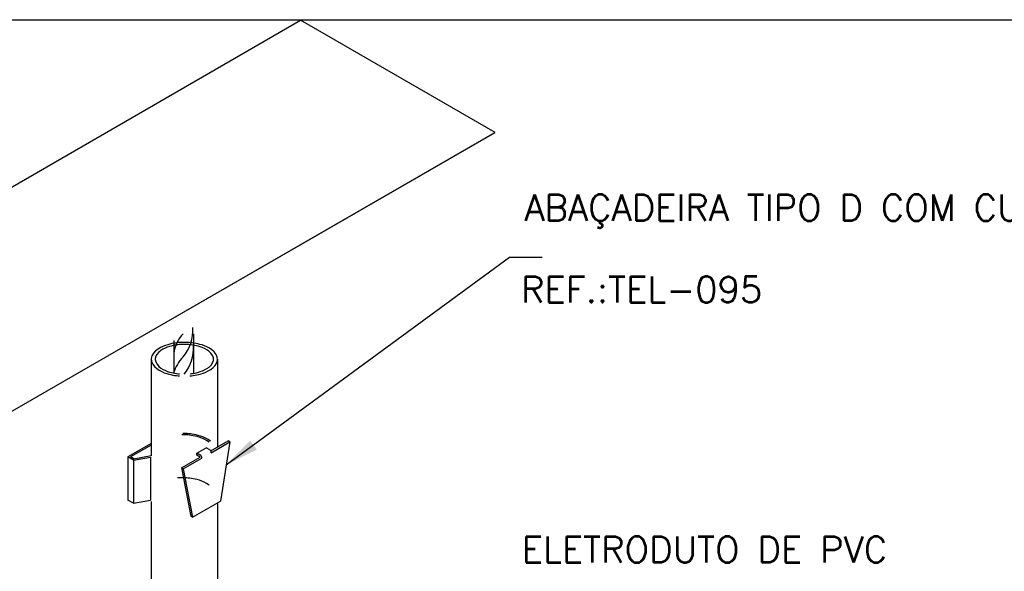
# Model space of a CAD drawing. Header units: millimetres. Extents: x 659 to 1031, y -73 to 11.
# Tile 99 of 141: x 919.63 to 927.18, y -31.52 to -27.29. Entities that reach past the tile are written whole.
import ezdxf

# ---------------------------------------------------------------- set-up
doc = ezdxf.new("R2010")
doc.units = ezdxf.units.MM
doc.header["$MEASUREMENT"] = 0
doc.linetypes.add('NULL', pattern=[0])
for name, color, linetype, lineweight in [('C01', 1, 'Continuous', 30), ('C02', 2, 'Continuous', 30), ('C03', 3, 'Continuous', 30), ('P-MARGEM', 4, 'Continuous', 30), ('TEXT03', 3, 'Continuous', 30)]:
    doc.layers.add(name, color=color, linetype=linetype, lineweight=lineweight)
doc.styles.add('ROMANS', font='ROMANS')

msp = doc.modelspace()

# ---------------------------------------------------------------- hatches: boundary and pattern name
at = {"layer": 'C02', "linetype": 'Continuous'}
msp.add_hatch(color=2, dxfattribs=at).paths.add_polyline_path([(921.4512, -30.5899), (921.4002, -30.5199), (921.2157, -30.7069), (921.451, -30.5899), (921.451, -30.5899)])

# ---------------------------------------------------------------- linework, layer by layer
at = {"layer": 'C01'}
for centre, radius, start, end in [((920.6336, -29.6683), 0.3278, 320.257, 2.67413), ((921.076, -29.8836), 0.2641, 136.138, 173.171), ((920.6385, -29.8059), 0.3278, 321.363, 2.67413), ((921.1043, -30.0883), 0.304, 136.191, 163.318)]:
    msp.add_arc(centre, radius, start, end, dxfattribs=at)
at = {"layer": 'C02'}
for p, q in [((917.0598, -30.0216), (921.785, -27.2933)), ((923.2782, -28.1556), (921.785, -27.2933)), ((918.5536, -30.8837), (923.2779, -28.1555)), ((920.7909, -29.5919), (923.2782, -28.1556)), ((921.2157, -30.7069), (923.3895, -29.1112)), ((923.3895, -29.1112), (923.6395, -29.1112))]:
    msp.add_line(p, q, dxfattribs=at)
at = {"layer": 'C03'}
for p, q in [((920.8133, -29.7529), (920.8133, -30.001)), ((920.9666, -29.7006), (920.9666, -30.0043)), ((920.6405, -29.8981), (920.6405, -30.6364)), ((921.1493, -29.8959), (921.1493, -30.5705)), ((920.6405, -30.5436), (920.4627, -30.6463)), ((920.6405, -30.5555), (920.4832, -30.6463)), ((920.9911, -30.6167), (921.0623, -30.5754)), ((921.0916, -30.5927), (921.0623, -30.5754)), ((921.0985, -30.6001), (921.2303, -30.5236)), ((921.1004, -30.6138), (921.244, -30.5312)), ((921.244, -30.5312), (921.1717, -30.9852)), ((921.244, -30.5312), (921.2303, -30.5236)), ((920.5057, -30.6711), (920.4627, -30.6463)), ((920.4627, -30.6463), (920.4627, -30.977)), ((920.5077, -30.6602), (920.4832, -30.6463)), ((920.5057, -30.6711), (920.6346, -30.6468)), ((920.5077, -30.6602), (920.6405, -30.6353)), ((920.6346, -30.6468), (920.6346, -30.977)), ((920.8729, -30.73), (921.0164, -30.6474)), ((920.8866, -30.7376), (921.0291, -30.655)), ((920.9911, -30.6328), (920.9911, -30.6167)), ((921.0204, -30.634), (920.9911, -30.6167)), ((921.0164, -30.6474), (920.9911, -30.6328)), ((921.1004, -30.6138), (921.1004, -30.6086)), ((920.5057, -30.6711), (920.5057, -31.0017)), ((920.8729, -30.73), (920.9442, -31.1015)), ((920.8866, -30.7376), (920.8729, -30.73)), ((920.8866, -30.7376), (920.9579, -31.1091)), ((920.5057, -31.0017), (920.4627, -30.977)), ((920.5057, -31.0013), (920.6346, -30.977)), ((920.6405, -30.9874), (920.6405, -33.607)), ((920.9579, -31.1091), (921.1717, -30.9852)), ((921.1493, -30.9984), (921.1493, -33.5409)), ((920.9579, -31.1091), (920.9442, -31.1015))]:
    msp.add_line(p, q, dxfattribs=at)
for points in [[(920.9383, -30.0236), (920.951, -30.0223), (920.9637, -30.0207), (920.9774, -30.0185), (920.992, -30.0158), (921.0067, -30.0123), (921.0233, -30.0079), (921.0409, -30.0022), (921.0594, -29.995), (921.078, -29.9859), (921.0975, -29.9744), (921.1161, -29.9601), (921.1327, -29.9428), (921.1444, -29.9229), (921.1493, -29.9012), (921.1473, -29.8792), (921.1385, -29.8583), (921.1239, -29.8397), (921.1063, -29.824), (921.0877, -29.8111), (921.0682, -29.8009), (921.0496, -29.7929), (921.0311, -29.7865), (921.0145, -29.7815), (920.9989, -29.7776), (920.9842, -29.7746), (920.9705, -29.7722), (920.9569, -29.7703), (920.9442, -29.7689), (920.9325, -29.7678), (920.9207, -29.7671), (920.909, -29.7666), (920.8983, -29.7664), (920.8866, -29.7665), (920.8748, -29.7668), (920.8641, -29.7674), (920.8514, -29.7683), (920.8397, -29.7696), (920.827, -29.7712), (920.8133, -29.7734), (920.7987, -29.7761), (920.784, -29.7796), (920.7674, -29.784), (920.7498, -29.7897), (920.7313, -29.7969), (920.7127, -29.806), (920.6932, -29.8176), (920.6746, -29.8319), (920.658, -29.8491), (920.6463, -29.8691), (920.6414, -29.8908), (920.6434, -29.9128), (920.6522, -29.9337), (920.6668, -29.9523), (920.6844, -29.968), (920.703, -29.9808), (920.7225, -29.991), (920.7411, -29.9991), (920.7596, -30.0054), (920.7762, -30.0103), (920.7918, -30.0143), (920.8065, -30.0173), (920.8202, -30.0197), (920.8338, -30.0216), (920.8465, -30.023), (920.8582, -30.0241)], [(920.9393, -30.0075), (920.951, -30.0062), (920.9627, -30.0045), (920.9745, -30.0023), (920.9881, -29.9995), (921.0028, -29.9958), (921.0174, -29.9912), (921.034, -29.9853), (921.0506, -29.9778), (921.0682, -29.9682), (921.0848, -29.9562), (921.1004, -29.9416), (921.1112, -29.9244), (921.118, -29.9054), (921.118, -29.8856), (921.1112, -29.8666), (921.0995, -29.8496), (921.0838, -29.835), (921.0672, -29.8232), (921.0496, -29.8137), (921.033, -29.8062), (921.0164, -29.8004), (921.0018, -29.7958), (920.9871, -29.7923), (920.9745, -29.7895), (920.9618, -29.7873), (920.95, -29.7856), (920.9393, -29.7843), (920.9286, -29.7834), (920.9178, -29.7827), (920.9071, -29.7823), (920.8973, -29.7821), (920.8875, -29.7822), (920.8768, -29.7825), (920.867, -29.7831), (920.8563, -29.7839), (920.8455, -29.785), (920.8338, -29.7865), (920.8211, -29.7885), (920.8084, -29.791), (920.7948, -29.7943), (920.7801, -29.7984), (920.7645, -29.8037), (920.7479, -29.8104), (920.7303, -29.819), (920.7137, -29.8299), (920.6971, -29.8433), (920.6834, -29.8594), (920.6746, -29.8777), (920.6717, -29.8973), (920.6756, -29.9168), (920.6854, -29.9348), (920.6991, -29.9506), (920.7157, -29.9636), (920.7332, -29.9741), (920.7498, -29.9825), (920.7664, -29.989), (920.7821, -29.9941), (920.7967, -29.9981), (920.8104, -30.0012), (920.8231, -30.0037), (920.8348, -30.0056), (920.8465, -30.007), (920.8573, -30.0081)], [(921.0858, -30.5326), (921.0662, -30.5197), (921.0467, -30.5095), (921.0282, -30.5014), (921.0096, -30.4951), (920.993, -30.4901), (920.9774, -30.4863), (920.9618, -30.4832), (920.9481, -30.4809), (920.9354, -30.479), (920.9227, -30.4776), (920.91, -30.4766), (920.8983, -30.4759), (920.8866, -30.4755), (920.8758, -30.4753)], [(921.0965, -30.5257), (921.077, -30.5121), (921.0565, -30.5013), (921.037, -30.4928), (921.0184, -30.4862), (921.0018, -30.4811), (920.9852, -30.477), (920.9705, -30.4739), (920.9559, -30.4714), (920.9422, -30.4695), (920.9295, -30.4681), (920.9178, -30.467), (920.9061, -30.4663), (920.8944, -30.4659), (920.8827, -30.4658)], [(921.0858, -30.8628), (921.0662, -30.85), (921.0467, -30.8398), (921.0282, -30.8318), (921.0106, -30.8255), (920.994, -30.8205), (920.9784, -30.8167), (920.9627, -30.8136), (920.9491, -30.8112), (920.9364, -30.8094), (920.9237, -30.8079), (920.912, -30.8069), (920.9002, -30.8062), (920.8885, -30.8057), (920.8768, -30.8055), (920.8661, -30.8056), (920.8543, -30.806), (920.8426, -30.8066)]]:
    msp.add_lwpolyline(points, dxfattribs=at)
for centre in [(921.0057, -30.6525), (921.077, -30.6112)]:
    msp.add_arc(centre, 0.0239, 353.83, 50.7305, dxfattribs=at)
at = {"layer": 'P-MARGEM'}
msp.add_line((915.0955, -27.2883), (934.369, -27.2883), dxfattribs=at)

# ---------------------------------------------------------------- texts
at = {"layer": 'TEXT03', "linetype": 'NULL', "char_height": 0.2, "attachment_point": 7, "line_spacing_factor": 0.798, "style": 'ROMANS'}
for s, insert, width in [('ABAÇADEIRA TIPO D COM CUNHA', (923.5033, -28.889), 10.019048), ('REF.:TEL-095', (923.4773, -29.4603), 4.057143), ('ELETRODUTO DE PVC', (923.4833, -31.4573), 6.361905)]:
    msp.add_mtext(s, dxfattribs=dict(at, insert=insert, width=width))

doc.saveas('drawing.dxf')
